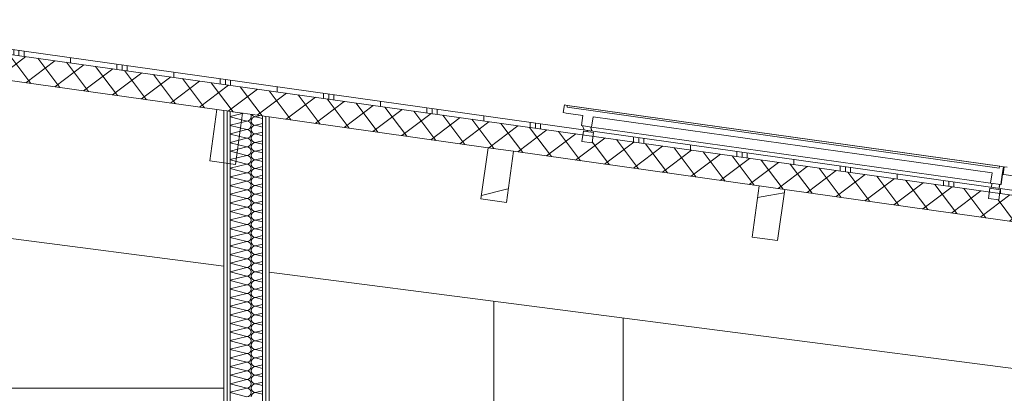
# Model space of a CAD drawing. Header units: metres. Extents: x -69 to 133, y -8 to 26.
# Tile 53 of 103: x -35.68 to -31.86, y 5.83 to 7.28. Entities that reach past the tile are written whole.
import ezdxf

# ---------------------------------------------------------------- set-up
doc = ezdxf.new("R2010")
doc.units = ezdxf.units.M
doc.header["$MEASUREMENT"] = 0
for name, color, linetype in [('10 Stütze', 7, 'Continuous'), ('10 Wand außen', 7, 'Continuous'), ('20 Träger', 7, 'Continuous'), ('30 Dachaufbau', 7, 'Continuous'), ('30 Dachkonstruktion massiv', 7, 'Continuous'), ('70 PV-Anlage', 7, 'Continuous'), ('94 Genehmigungsplanung Bemaßung', 7, 'Continuous')]:
    doc.layers.add(name, color=color, linetype=linetype)
doc.styles.add('ERSTELLTER_STIL_2', font='arial.ttf')
doc.dimstyles.new('ERSTELLTER_STIL__2', dxfattribs={"dimtxt": 0.25, "dimasz": 0.19, "dimexe": 0.18, "dimexo": 0.1, "dimgap": 0, "dimtad": 1, "dimtih": 1, "dimtoh": 1, "dimzin": 0, "dimdsep": 46, "dimtxsty": 'ERSTELLTER_STIL_2', "dimblk": 'ARROWHEAD_6', "dimblk1": 'ARROWHEAD_6', "dimblk2": 'ARROWHEAD_6', "dimcen": 0.09, "dimclrd": 7, "dimclre": 7, "dimclrt": 7, "dimazin": 0, "dimtfac": 1, "dimtdec": 4, "dimtmove": 0, "dimatfit": 3, "dimfxl": 1, "dimtolj": 1, "dimtzin": 0, "dimarcsym": 0})
pattern_1 = [(0, (-33357.27905, 0), (0, 0.075), [0, -0.075])]

# ---------------------------------------------------------------- blocks, each defined once
blk = doc.blocks.new('*X1', base_point=(-33357.279, 0))
at = {"layer": '10 Wand außen', "color": 8, "linetype": 'Continuous', "lineweight": 18}
for p, q in [((-34.8602, 6.9005), (-34.8095, 6.9132)), ((-34.7624, 6.9), (-34.7455, 6.9042)), ((-34.7624, 6.9), (-34.7352, 6.8932)), ((-34.8602, 6.8995), (-34.7957, 6.8833)), ((-34.8602, 6.8672), (-34.7957, 6.8833)), ((-34.8602, 6.8661), (-34.7957, 6.85)), ((-34.7624, 6.8667), (-34.7352, 6.8735)), ((-34.7624, 6.8667), (-34.7352, 6.8599)), ((-34.8602, 6.8339), (-34.7957, 6.85)), ((-34.8602, 6.8328), (-34.7957, 6.8167)), ((-34.7624, 6.8333), (-34.7352, 6.8401)), ((-34.7624, 6.8333), (-34.7352, 6.8265)), ((-34.8602, 6.8005), (-34.7957, 6.8167)), ((-34.8602, 6.7995), (-34.7957, 6.7833)), ((-34.7624, 6.8), (-34.7352, 6.8068)), ((-34.7624, 6.8), (-34.7352, 6.7932)), ((-34.8602, 6.7672), (-34.7957, 6.7833)), ((-34.8602, 6.7661), (-34.7957, 6.75)), ((-34.8602, 6.7339), (-34.7957, 6.75)), ((-34.7624, 6.7667), (-34.7352, 6.7735)), ((-34.7624, 6.7667), (-34.7352, 6.7599)), ((-34.8602, 6.7328), (-34.7957, 6.7167)), ((-34.8602, 6.7005), (-34.7957, 6.7167)), ((-34.7624, 6.7333), (-34.7352, 6.7401)), ((-34.7624, 6.7333), (-34.7352, 6.7265)), ((-34.8602, 6.6995), (-34.7957, 6.6833)), ((-34.8602, 6.6672), (-34.7957, 6.6833)), ((-34.7624, 6.7), (-34.7352, 6.7068)), ((-34.7624, 6.7), (-34.7352, 6.6932)), ((-34.7624, 6.6667), (-34.7352, 6.6735)), ((-34.8602, 6.6661), (-34.7957, 6.65)), ((-34.8602, 6.6339), (-34.7957, 6.65)), ((-34.7624, 6.6667), (-34.7352, 6.6599)), ((-34.7624, 6.6333), (-34.7352, 6.6401)), ((-34.7624, 6.6333), (-34.7352, 6.6265)), ((-34.8602, 6.6328), (-34.7957, 6.6167)), ((-34.8602, 6.6005), (-34.7957, 6.6167)), ((-34.8602, 6.5995), (-34.7957, 6.5833)), ((-34.7624, 6.6), (-34.7352, 6.6068)), ((-34.7624, 6.6), (-34.7352, 6.5932)), ((-34.8602, 6.5672), (-34.7957, 6.5833)), ((-34.8602, 6.5661), (-34.7957, 6.55)), ((-34.7624, 6.5667), (-34.7352, 6.5735)), ((-34.7624, 6.5667), (-34.7352, 6.5599)), ((-34.8602, 6.5339), (-34.7957, 6.55)), ((-34.8602, 6.5328), (-34.7957, 6.5167)), ((-34.7624, 6.5333), (-34.7352, 6.5401)), ((-34.7624, 6.5333), (-34.7352, 6.5265)), ((-34.8602, 6.5005), (-34.7957, 6.5167)), ((-34.8602, 6.4995), (-34.7957, 6.4833)), ((-34.8602, 6.4672), (-34.7957, 6.4833)), ((-34.7624, 6.5), (-34.7352, 6.5068)), ((-34.7624, 6.5), (-34.7352, 6.4932)), ((-34.8602, 6.4661), (-34.7957, 6.45)), ((-34.8602, 6.4339), (-34.7957, 6.45)), ((-34.7624, 6.4667), (-34.7352, 6.4735)), ((-34.7624, 6.4667), (-34.7352, 6.4599)), ((-34.8602, 6.4328), (-34.7957, 6.4167)), ((-34.8602, 6.4005), (-34.7957, 6.4167)), ((-34.7624, 6.4333), (-34.7352, 6.4401)), ((-34.7624, 6.4333), (-34.7352, 6.4265)), ((-34.7624, 6.4), (-34.7352, 6.4068)), ((-34.8602, 6.3995), (-34.7957, 6.3833)), ((-34.8602, 6.3672), (-34.7957, 6.3833)), ((-34.8602, 6.3661), (-34.7957, 6.35)), ((-34.7624, 6.4), (-34.7352, 6.3932)), ((-34.7624, 6.3667), (-34.7352, 6.3735)), ((-34.7624, 6.3667), (-34.7352, 6.3599)), ((-34.8602, 6.3339), (-34.7957, 6.35)), ((-34.8602, 6.3328), (-34.7957, 6.3167)), ((-34.7624, 6.3333), (-34.7352, 6.3401)), ((-34.7624, 6.3333), (-34.7352, 6.3265)), ((-34.8602, 6.3005), (-34.7957, 6.3167)), ((-34.8602, 6.2995), (-34.7957, 6.2833)), ((-34.7624, 6.3), (-34.7352, 6.3068)), ((-34.7624, 6.3), (-34.7352, 6.2932)), ((-34.8602, 6.2672), (-34.7957, 6.2833)), ((-34.8602, 6.2661), (-34.7957, 6.25)), ((-34.7624, 6.2667), (-34.7352, 6.2735)), ((-34.7624, 6.2667), (-34.7352, 6.2599)), ((-34.8602, 6.2339), (-34.7957, 6.25)), ((-34.8602, 6.2328), (-34.7957, 6.2167)), ((-34.8602, 6.2005), (-34.7957, 6.2167)), ((-34.7624, 6.2333), (-34.7352, 6.2401)), ((-34.7624, 6.2333), (-34.7352, 6.2265)), ((-34.8602, 6.1995), (-34.7957, 6.1833)), ((-34.8602, 6.1672), (-34.7957, 6.1833)), ((-34.7624, 6.2), (-34.7352, 6.2068)), ((-34.7624, 6.2), (-34.7352, 6.1932)), ((-34.8602, 6.1661), (-34.7957, 6.15)), ((-34.8602, 6.1339), (-34.7957, 6.15)), ((-34.7624, 6.1667), (-34.7352, 6.1735)), ((-34.7624, 6.1667), (-34.7352, 6.1599)), ((-34.7624, 6.1333), (-34.7352, 6.1401)), ((-34.8602, 6.1328), (-34.7957, 6.1167)), ((-34.8602, 6.1005), (-34.7957, 6.1167)), ((-34.8602, 6.0995), (-34.7957, 6.0833)), ((-34.7624, 6.1333), (-34.7352, 6.1265)), ((-34.7624, 6.1), (-34.7352, 6.1068)), ((-34.7624, 6.1), (-34.7352, 6.0932)), ((-34.8602, 6.0672), (-34.7957, 6.0833)), ((-34.8602, 6.0661), (-34.7957, 6.05)), ((-34.7624, 6.0667), (-34.7352, 6.0735)), ((-34.7624, 6.0667), (-34.7352, 6.0599)), ((-34.8602, 6.0339), (-34.7957, 6.05)), ((-34.8602, 6.0328), (-34.7957, 6.0167)), ((-34.7624, 6.0333), (-34.7352, 6.0401)), ((-34.7624, 6.0333), (-34.7352, 6.0265)), ((-34.8602, 6.0005), (-34.7957, 6.0167)), ((-34.8602, 5.9995), (-34.7957, 5.9833)), ((-34.7624, 6), (-34.7352, 6.0068)), ((-34.7624, 6), (-34.7352, 5.9932)), ((-34.8602, 5.9672), (-34.7957, 5.9833)), ((-34.8602, 5.9661), (-34.7957, 5.95)), ((-34.8602, 5.9339), (-34.7957, 5.95)), ((-34.7624, 5.9667), (-34.7352, 5.9735)), ((-34.7624, 5.9667), (-34.7352, 5.9599)), ((-34.8602, 5.9328), (-34.7957, 5.9167)), ((-34.8602, 5.9005), (-34.7957, 5.9167)), ((-34.7624, 5.9333), (-34.7352, 5.9401)), ((-34.7624, 5.9333), (-34.7352, 5.9265)), ((-34.8602, 5.8995), (-34.7957, 5.8833)), ((-34.8602, 5.8672), (-34.7957, 5.8833)), ((-34.7624, 5.9), (-34.7352, 5.9068)), ((-34.7624, 5.9), (-34.7352, 5.8932)), ((-34.7624, 5.8667), (-34.7352, 5.8735)), ((-34.8602, 5.8661), (-34.7957, 5.85)), ((-34.8602, 5.8339), (-34.7957, 5.85)), ((-34.8602, 5.8328), (-34.7957, 5.8167)), ((-34.7624, 5.8667), (-34.7352, 5.8599)), ((-34.7624, 5.8333), (-34.7352, 5.8401)), ((-34.7624, 5.8333), (-34.7352, 5.8265))]:
    blk.add_line(p, q, dxfattribs=at)
for centre, start, end in [((-34.7957, 6.9), 270, 0), ((-34.7957, 6.9), 0, 34.1477), ((-34.7624, 6.8833), 90, 180), ((-34.7624, 6.9167), 208.696, 270), ((-34.7957, 6.8667), 0, 90), ((-34.7957, 6.8667), 270, 0), ((-34.7624, 6.8833), 180, 270), ((-34.7624, 6.85), 90, 180), ((-34.7957, 6.8333), 0, 90), ((-34.7957, 6.8333), 270, 0), ((-34.7624, 6.85), 180, 270), ((-34.7624, 6.8167), 90, 180), ((-34.7957, 6.8), 0, 90), ((-34.7957, 6.8), 270, 0), ((-34.7624, 6.8167), 180, 270), ((-34.7624, 6.7833), 90, 180), ((-34.7957, 6.7667), 0, 90), ((-34.7957, 6.7667), 270, 0), ((-34.7957, 6.7333), 0, 90), ((-34.7624, 6.7833), 180, 270), ((-34.7624, 6.75), 90, 180), ((-34.7624, 6.75), 180, 270), ((-34.7957, 6.7333), 270, 0), ((-34.7957, 6.7), 0, 90), ((-34.7624, 6.7167), 90, 180), ((-34.7624, 6.7167), 180, 270), ((-34.7957, 6.7), 270, 0), ((-34.7957, 6.6667), 0, 90), ((-34.7624, 6.6833), 90, 180), ((-34.7624, 6.6833), 180, 270), ((-34.7957, 6.6667), 270, 0), ((-34.7957, 6.6333), 0, 90), ((-34.7957, 6.6333), 270, 0), ((-34.7624, 6.65), 90, 180), ((-34.7624, 6.65), 180, 270), ((-34.7624, 6.6167), 90, 180), ((-34.7957, 6.6), 0, 90), ((-34.7957, 6.6), 270, 0), ((-34.7624, 6.6167), 180, 270), ((-34.7624, 6.5833), 90, 180), ((-34.7957, 6.5667), 0, 90), ((-34.7957, 6.5667), 270, 0), ((-34.7624, 6.5833), 180, 270), ((-34.7624, 6.55), 90, 180), ((-34.7957, 6.5333), 0, 90), ((-34.7957, 6.5333), 270, 0), ((-34.7624, 6.55), 180, 270), ((-34.7624, 6.5167), 90, 180), ((-34.7957, 6.5), 0, 90), ((-34.7957, 6.5), 270, 0), ((-34.7957, 6.4667), 0, 90), ((-34.7624, 6.5167), 180, 270), ((-34.7624, 6.4833), 90, 180), ((-34.7624, 6.4833), 180, 270), ((-34.7957, 6.4667), 270, 0), ((-34.7957, 6.4333), 0, 90), ((-34.7624, 6.45), 90, 180), ((-34.7624, 6.45), 180, 270), ((-34.7957, 6.4333), 270, 0), ((-34.7957, 6.4), 0, 90), ((-34.7624, 6.4167), 90, 180), ((-34.7624, 6.4167), 180, 270), ((-34.7957, 6.4), 270, 0), ((-34.7957, 6.3667), 0, 90), ((-34.7957, 6.3667), 270, 0), ((-34.7624, 6.3833), 90, 180), ((-34.7624, 6.3833), 180, 270), ((-34.7624, 6.35), 90, 180), ((-34.7957, 6.3333), 0, 90), ((-34.7957, 6.3333), 270, 0), ((-34.7624, 6.35), 180, 270), ((-34.7624, 6.3167), 90, 180), ((-34.7957, 6.3), 0, 90), ((-34.7957, 6.3), 270, 0), ((-34.7624, 6.3167), 180, 270), ((-34.7624, 6.2833), 90, 180), ((-34.7957, 6.2667), 0, 90), ((-34.7957, 6.2667), 270, 0), ((-34.7624, 6.2833), 180, 270), ((-34.7624, 6.25), 90, 180), ((-34.7957, 6.2333), 0, 90), ((-34.7957, 6.2333), 270, 0), ((-34.7957, 6.2), 0, 90), ((-34.7624, 6.25), 180, 270), ((-34.7624, 6.2167), 90, 180), ((-34.7624, 6.2167), 180, 270), ((-34.7957, 6.2), 270, 0), ((-34.7957, 6.1667), 0, 90), ((-34.7624, 6.1833), 90, 180), ((-34.7624, 6.1833), 180, 270), ((-34.7957, 6.1667), 270, 0), ((-34.7957, 6.1333), 0, 90), ((-34.7624, 6.15), 90, 180), ((-34.7624, 6.15), 180, 270), ((-34.7957, 6.1333), 270, 0), ((-34.7957, 6.1), 0, 90), ((-34.7957, 6.1), 270, 0), ((-34.7624, 6.1167), 90, 180), ((-34.7624, 6.1167), 180, 270), ((-34.7624, 6.0833), 90, 180), ((-34.7957, 6.0667), 0, 90), ((-34.7957, 6.0667), 270, 0), ((-34.7624, 6.0833), 180, 270), ((-34.7624, 6.05), 90, 180), ((-34.7957, 6.0333), 0, 90), ((-34.7957, 6.0333), 270, 0), ((-34.7624, 6.05), 180, 270), ((-34.7624, 6.0167), 90, 180), ((-34.7957, 6), 0, 90), ((-34.7957, 6), 270, 0), ((-34.7624, 6.0167), 180, 270), ((-34.7624, 5.9833), 90, 180), ((-34.7957, 5.9667), 0, 90), ((-34.7957, 5.9667), 270, 0), ((-34.7957, 5.9333), 0, 90), ((-34.7624, 5.9833), 180, 270), ((-34.7624, 5.95), 90, 180), ((-34.7624, 5.95), 180, 270), ((-34.7957, 5.9333), 270, 0), ((-34.7957, 5.9), 0, 90), ((-34.7624, 5.9167), 90, 180), ((-34.7624, 5.9167), 180, 270), ((-34.7957, 5.9), 270, 0), ((-34.7957, 5.8667), 0, 90), ((-34.7624, 5.8833), 90, 180), ((-34.7624, 5.8833), 180, 270), ((-34.7957, 5.8667), 270, 0), ((-34.7957, 5.8333), 0, 90), ((-34.7957, 5.8333), 270, 0), ((-34.7624, 5.85), 90, 180), ((-34.7624, 5.85), 180, 270), ((-34.7624, 5.8167), 90, 180)]:
    blk.add_arc(centre, 0.0167, start, end, dxfattribs=at)
blk = doc.blocks.new('*X8', base_point=(-33357.279, 0))
at = {"layer": '30 Dachkonstruktion massiv', "color": 98, "linetype": 'Continuous', "lineweight": 13, "true_color": 0x000100}
for p, q in [((-33.7911, 6.6196), (-33.888, 6.5958)), ((-33.7834, 6.6216), (-33.7911, 6.6196))]:
    blk.add_line(p, q, dxfattribs=at)
blk = doc.blocks.new('*X9', base_point=(-33357.279, 0))
at = {"layer": '30 Dachkonstruktion massiv', "color": 98, "linetype": 'Continuous', "lineweight": 13, "true_color": 0x000100}
for p, q in [((-32.7749, 6.5952), (-32.8187, 6.5878)), ((-32.7153, 6.6052), (-32.7749, 6.5952))]:
    blk.add_line(p, q, dxfattribs=at)
blk = doc.blocks.new('*D32', base_point=(-33357.279, 0))
at = {"layer": '94 Genehmigungsplanung Bemaßung', "color": 7, "linetype": 'Continuous', "lineweight": 13}
for p, q in [((-36.0897, 8.4287), (-36.0897, 8.8037)), ((-28.1797, 8.4287), (-28.1797, 8.8037)), ((-35.9897, 8.7162), (-36.1897, 8.5162)), ((-28.2797, 8.5162), (-28.0797, 8.7162)), ((-36.0897, 8.6162), (-28.1797, 8.6162)), ((-28.1797, 8.6162), (-28.0297, 8.6162))]:
    blk.add_line(p, q, dxfattribs=at)
at = {"layer": '94 Genehmigungsplanung Bemaßung', "color": 7, "lineweight": 13, "insert": (-32.4683, 8.6662), "char_height": 0.25, "attachment_point": 7, "style": 'ERSTELLTER_STIL_2'}
blk.add_mtext('\\A1;{\\pql;\\fArial|b0|i0|c0|p0;\\W1.000000;7,91}', dxfattribs=at)
blk = doc.blocks.new('ARROWHEAD_6')
at = {"color": 0, "linetype": 'Continuous', "lineweight": 0}
for p, q in [((-0.5, -0.5), (0.5, 0.5)), ((0, 0), (-1, 0))]:
    blk.add_line(p, q, dxfattribs=at)
blk = doc.blocks.new('*D33', base_point=(-33357.279, 0))
at = {"layer": '94 Genehmigungsplanung Bemaßung', "color": 7, "linetype": 'Continuous', "lineweight": 13}
for p, q in [((-43.9997, 8.8745), (-43.9997, 9.2495)), ((-28.1797, 8.8745), (-28.1797, 9.2495)), ((-43.8997, 9.162), (-44.0997, 8.962)), ((-28.2797, 8.962), (-28.0797, 9.162)), ((-44.1497, 9.062), (-43.9997, 9.062)), ((-43.9997, 9.062), (-28.1797, 9.062)), ((-28.1797, 9.062), (-28.0297, 9.062))]:
    blk.add_line(p, q, dxfattribs=at)
at = {"layer": '94 Genehmigungsplanung Bemaßung', "color": 7, "lineweight": 13, "insert": (-36.5187, 9.112), "char_height": 0.25, "attachment_point": 7, "style": 'ERSTELLTER_STIL_2'}
blk.add_mtext('\\A1;{\\pql;\\fArial|b0|i0|c0|p0;\\W1.000000;15,82}', dxfattribs=at)

msp = doc.modelspace()

# ---------------------------------------------------------------- hatches: boundary and pattern name
at = {"layer": '10 Wand außen', "linetype": 'Continuous', "lineweight": 13, "true_color": 0x000100}
h = msp.add_hatch(dxfattribs=at)
h.set_pattern_fill('Gipskarton_0002', color=98, style=0, pattern_type=2)
h.set_pattern_definition(pattern_1)
h.paths.add_polyline_path([(-34.8852, 6.9239), (-34.8852, 3.35), (-34.8727, 3.35), (-34.8727, 6.9221)])
h = msp.add_hatch(dxfattribs=at)
h.set_pattern_fill('Gipskarton_0002', color=98, style=0, pattern_type=2)
h.set_pattern_definition(pattern_1)
h.paths.add_polyline_path([(-34.8727, 6.9221), (-34.8727, 3.35), (-34.8602, 3.35), (-34.8602, 6.9204)])
h = msp.add_hatch(dxfattribs=at)
h.set_pattern_fill('Gipskarton_0002', color=98, style=0, pattern_type=2)
h.set_pattern_definition(pattern_1)
h.paths.add_polyline_path([(-34.7352, 6.9028), (-34.7352, 3.35), (-34.7227, 3.35), (-34.7227, 6.901)])
h = msp.add_hatch(dxfattribs=at)
h.set_pattern_fill('Gipskarton_0002', color=98, style=0, pattern_type=2)
h.set_pattern_definition(pattern_1)
h.paths.add_polyline_path([(-34.7227, 3.35), (-34.7102, 3.35), (-34.7102, 6.8993), (-34.7227, 6.901)])
at = {"layer": '30 Dachaufbau', "linetype": 'Continuous', "lineweight": 13, "true_color": 0x000100}
h = msp.add_hatch(dxfattribs=at)
h.set_pattern_fill('Metall__Zinkblech_0002', color=98, style=0, pattern_type=2)
h.set_pattern_definition([(90, (-33357.25905, 0), (-0.4, 0), []), (90, (-33357.27905, 0), (-0.4, 0), []), (90, (-33357.29905, 0), (-0.4, 0), []), (90, (-33357.07905, 1), (-0.2, 0), [])])
h.paths.add_polyline_path([(-36.0897, 7.1941), (-33.4952, 6.8295), (-33.4931, 6.8442), (-33.4535, 6.8386), (-33.4556, 6.8239), (-31.9212, 6.6083), (-31.9192, 6.623), (-31.8796, 6.6174), (-31.8816, 6.6027), (-31.7919, 6.5901), (-31.7899, 6.6048), (-31.7502, 6.5992), (-31.7523, 6.5846), (-30.218, 6.3689), (-30.2159, 6.3836), (-30.1763, 6.378), (-30.1784, 6.3633), (-30.0887, 6.3507), (-30.0866, 6.3654), (-30.047, 6.3598), (-30.049, 6.3452), (-28.5147, 6.1295), (-28.5126, 6.1442), (-28.473, 6.1386), (-28.4751, 6.124), (-27.6176, 6.0035), (-27.6148, 6.0233), (-36.0897, 7.2143)])
at = {"layer": '30 Dachaufbau', "linetype": 'Continuous', "lineweight": 18}
h = msp.add_hatch(dxfattribs=at)
h.set_pattern_fill('Dämmung__hart_1_0002', color=8, style=0, pattern_type=2)
h.set_pattern_definition([(37, (-33357.27905, 0), (-0.04814520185, 0.0638908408), []), (127, (-33357.27905, 0), (0.0638908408, 0.04814520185), [])])
h.paths.add_polyline_path([(-36.0897, 7.0931), (-27.6315, 5.9044), (-27.6176, 6.0035), (-28.4751, 6.124), (-28.4786, 6.099), (-28.5182, 6.1046), (-28.5147, 6.1295), (-30.049, 6.3452), (-30.0525, 6.3202), (-30.0922, 6.3258), (-30.0887, 6.3507), (-30.1784, 6.3633), (-30.1819, 6.3384), (-30.2215, 6.344), (-30.218, 6.3689), (-31.7523, 6.5846), (-31.7558, 6.5596), (-31.7954, 6.5652), (-31.7919, 6.5901), (-31.8816, 6.6027), (-31.8851, 6.5778), (-31.9247, 6.5833), (-31.9212, 6.6083), (-33.4556, 6.8239), (-33.4591, 6.799), (-33.4987, 6.8046), (-33.4952, 6.8295), (-36.0897, 7.1941)])

# ---------------------------------------------------------------- linework, layer by layer
at = {"layer": '10 Stütze', "color": 7, "linetype": 'Continuous', "lineweight": 13}
for p, q in [((-33.8397, 3.35), (-33.8397, 6.1863)), ((-33.3397, 3.35), (-33.3397, 6.1216))]:
    msp.add_line(p, q, dxfattribs=at)
at = {"layer": '10 Wand außen', "color": 7, "linetype": 'Continuous', "lineweight": 13}
for p, q in [((-34.8852, 6.9239), (-34.8852, 3.35)), ((-34.8727, 6.9221), (-34.8727, 3.35)), ((-34.8602, 6.9204), (-34.8602, 3.35)), ((-34.7352, 6.9028), (-34.7352, 3.35)), ((-34.7227, 6.901), (-34.7227, 3.35)), ((-34.7102, 6.8993), (-34.7102, 3.35)), ((-36.8952, 5.85), (-34.8852, 5.85))]:
    msp.add_line(p, q, dxfattribs=at)
at = {"layer": '20 Träger', "color": 7, "linetype": 'Continuous', "lineweight": 18}
for p, q in [((-36.0897, 6.4774), (-34.8852, 6.3216)), ((-34.7102, 6.2989), (-28.8397, 5.5396))]:
    msp.add_line(p, q, dxfattribs=at)
at = {"layer": '30 Dachaufbau', "color": 7, "linetype": 'Continuous', "lineweight": 13}
for p, q in [((-36.0897, 7.2143), (-27.6148, 6.0233)), ((-36.0897, 7.1941), (-27.6176, 6.0035)), ((-35.8625, 7.0612), (-34.9118, 6.9276)), ((-34.7102, 6.8993), (-33.8621, 6.7801)), ((-33.8621, 6.7801), (-33.7631, 6.7662)), ((-33.7631, 6.7662), (-32.8124, 6.6326)), ((-32.8124, 6.6326), (-32.7134, 6.6186)), ((-32.7134, 6.6186), (-31.7628, 6.485))]:
    msp.add_line(p, q, dxfattribs=at)
at = {"layer": '30 Dachaufbau', "color": 7, "linetype": 'Continuous', "lineweight": 13, "flags": 128}
msp.add_lwpolyline([(-34.9118, 6.9276), (-34.8852, 6.9239), (-34.8727, 6.9221), (-34.8602, 6.9204), (-34.8128, 6.9137), (-34.7352, 6.9028), (-34.7227, 6.901), (-34.7102, 6.8993)], dxfattribs=at)
at = {"layer": '30 Dachkonstruktion massiv', "color": 7, "linetype": 'Continuous', "lineweight": 13}
for p, q in [((-34.9118, 6.9276), (-34.9396, 6.7296)), ((-34.8128, 6.9137), (-34.8406, 6.7156)), ((-33.8621, 6.7801), (-33.89, 6.582)), ((-33.7631, 6.7662), (-33.7909, 6.5681)), ((-34.9396, 6.7296), (-34.8406, 6.7156)), ((-32.8124, 6.6326), (-32.8403, 6.4345)), ((-32.7134, 6.6186), (-32.7412, 6.4206)), ((-33.89, 6.582), (-33.7909, 6.5681)), ((-32.8403, 6.4345), (-32.7412, 6.4206))]:
    msp.add_line(p, q, dxfattribs=at)
at = {"layer": '70 PV-Anlage', "color": 7, "linetype": 'Continuous', "lineweight": 13}
for p, q in [((-33.5668, 6.9454), (-33.571, 6.9157)), ((-33.5668, 6.9454), (-33.5668, 6.9454)), ((-33.5668, 6.9454), (-33.5667, 6.9454)), ((-33.5668, 6.9454), (-33.5554, 6.9438)), ((-33.5667, 6.9454), (-33.5553, 6.9438)), ((-33.5667, 6.9454), (-33.5665, 6.9454)), ((-33.5665, 6.9454), (-33.5552, 6.9438)), ((-33.5665, 6.9454), (-33.5664, 6.9454)), ((-33.5664, 6.9454), (-33.5551, 6.9438)), ((-33.5664, 6.9454), (-33.5663, 6.9454)), ((-33.5663, 6.9454), (-33.5549, 6.9438)), ((-33.5663, 6.9454), (-33.5662, 6.9454)), ((-33.5662, 6.9454), (-33.5548, 6.9438)), ((-33.5554, 6.9438), (-33.5565, 6.9364)), ((-33.5564, 6.9364), (-33.5554, 6.9438)), ((-31.8819, 6.7086), (-33.5554, 6.9438)), ((-33.5554, 6.9438), (-33.5554, 6.9438)), ((-33.5553, 6.9438), (-33.5554, 6.9438)), ((-31.8817, 6.7086), (-33.5553, 6.9438)), ((-33.5552, 6.9438), (-33.5553, 6.9438)), ((-31.8816, 6.7086), (-33.5552, 6.9438)), ((-33.5551, 6.9438), (-33.5552, 6.9438)), ((-31.8815, 6.7086), (-33.5551, 6.9438)), ((-33.5549, 6.9438), (-33.555, 6.9438)), ((-31.8814, 6.7086), (-33.5549, 6.9438)), ((-33.5548, 6.9438), (-33.5549, 6.9438)), ((-31.8813, 6.7086), (-33.5548, 6.9438)), ((-31.8829, 6.7013), (-33.5565, 6.9365)), ((-33.5565, 6.9364), (-31.8829, 6.7012)), ((-33.4952, 6.9051), (-33.5008, 6.8654)), ((-33.4169, 6.9169), (-33.417, 6.9169)), ((-33.5008, 6.8654), (-33.4612, 6.8599)), ((-33.4903, 6.849), (-33.496, 6.8648)), ((-33.4556, 6.8995), (-33.4612, 6.8599)), ((-33.4611, 6.8599), (-33.4556, 6.8995)), ((-33.4556, 6.8995), (-31.9108, 6.6824)), ((-33.2775, 6.8973), (-33.2775, 6.8973)), ((-33.138, 6.8777), (-33.1381, 6.8777)), ((-33.4931, 6.8442), (-33.4987, 6.8046)), ((-33.4931, 6.8442), (-33.4535, 6.8386)), ((-33.4659, 6.8605), (-33.4602, 6.8448)), ((-33.4657, 6.8605), (-33.46, 6.8448)), ((-33.4656, 6.8605), (-33.4599, 6.8447)), ((-33.4655, 6.8605), (-33.4598, 6.8447)), ((-33.4654, 6.8605), (-33.4597, 6.8447)), ((-33.4653, 6.8605), (-33.4596, 6.8447)), ((-33.4611, 6.8599), (-33.4612, 6.8599)), ((-31.9164, 6.6428), (-33.4611, 6.8599)), ((-33.4602, 6.8448), (-33.4602, 6.8448)), ((-33.4602, 6.8448), (-33.4602, 6.8448)), ((-33.4602, 6.8448), (-33.4602, 6.8448)), ((-33.46, 6.8448), (-33.46, 6.8448)), ((-33.46, 6.8448), (-33.46, 6.8448)), ((-33.46, 6.8448), (-33.46, 6.8448)), ((-33.4599, 6.8447), (-33.4599, 6.8447)), ((-33.4599, 6.8447), (-33.4599, 6.8447)), ((-33.4599, 6.8447), (-33.4599, 6.8447)), ((-33.4598, 6.8447), (-33.4598, 6.8447)), ((-33.4598, 6.8447), (-33.4598, 6.8447)), ((-33.4598, 6.8447), (-33.4598, 6.8447)), ((-33.4597, 6.8447), (-33.4597, 6.8447)), ((-33.4597, 6.8447), (-33.4597, 6.8447)), ((-33.4597, 6.8447), (-33.4597, 6.8447)), ((-33.4596, 6.8447), (-33.4596, 6.8447)), ((-33.4535, 6.8386), (-33.4591, 6.799)), ((-32.9986, 6.8581), (-32.9986, 6.8581)), ((-32.8591, 6.8385), (-32.8591, 6.8385)), ((-33.4987, 6.8046), (-33.4591, 6.799)), ((-32.7196, 6.8189), (-32.7197, 6.8189)), ((-32.5802, 6.7993), (-32.5802, 6.7993)), ((-32.4407, 6.7797), (-32.4408, 6.7797)), ((-32.3012, 6.7601), (-32.3013, 6.7601)), ((-32.1618, 6.7405), (-32.1618, 6.7405)), ((-32.0223, 6.7209), (-32.0224, 6.7209)), ((-31.9108, 6.6824), (-31.9164, 6.6428)), ((-31.8819, 6.7086), (-31.8829, 6.7012)), ((-31.8819, 6.7086), (-31.8818, 6.7086)), ((-31.8819, 6.7086), (-31.867, 6.7065)), ((-31.8818, 6.7086), (-31.8817, 6.7086)), ((-31.8817, 6.7086), (-31.8669, 6.7065)), ((-31.8817, 6.7086), (-31.8816, 6.7086)), ((-31.8816, 6.7086), (-31.8668, 6.7065)), ((-31.8816, 6.7086), (-31.8815, 6.7086)), ((-31.8815, 6.7086), (-31.8666, 6.7065)), ((-31.8815, 6.7086), (-31.8814, 6.7086)), ((-31.8814, 6.7086), (-31.8665, 6.7065)), ((-31.8814, 6.7086), (-31.8813, 6.7086)), ((-31.8813, 6.7086), (-31.8664, 6.7065)), ((-31.8767, 6.6372), (-31.8711, 6.6768)), ((-31.8766, 6.6372), (-31.871, 6.6768)), ((-31.8765, 6.6372), (-31.8709, 6.6768)), ((-31.8764, 6.6372), (-31.8708, 6.6768)), ((-31.8763, 6.6372), (-31.8707, 6.6768)), ((-31.8762, 6.6372), (-31.8706, 6.6768)), ((-31.8711, 6.6768), (-31.8712, 6.6768)), ((-31.8711, 6.6768), (-31.867, 6.7065)), ((-31.871, 6.6768), (-31.8711, 6.6768)), ((-31.871, 6.6768), (-31.8669, 6.7065)), ((-31.8709, 6.6768), (-31.871, 6.6768)), ((-31.8709, 6.6768), (-31.8668, 6.7065)), ((-31.8708, 6.6768), (-31.8709, 6.6768)), ((-31.8708, 6.6768), (-31.8666, 6.7065)), ((-31.8707, 6.6768), (-31.8708, 6.6768)), ((-31.8707, 6.6768), (-31.8665, 6.7065)), ((-31.8706, 6.6768), (-31.8707, 6.6768)), ((-31.8706, 6.6768), (-31.8664, 6.7065)), ((-31.8636, 6.706), (-31.8677, 6.6763)), ((-31.867, 6.7065), (-31.867, 6.7065)), ((-31.8669, 6.7065), (-31.867, 6.7065)), ((-31.8668, 6.7065), (-31.8669, 6.7065)), ((-31.8666, 6.7065), (-31.8668, 6.7065)), ((-31.8665, 6.7065), (-31.8666, 6.7065)), ((-31.8664, 6.7065), (-31.8665, 6.7065)), ((-31.8636, 6.706), (-31.8635, 6.706)), ((-31.8636, 6.706), (-31.8522, 6.7044)), ((-31.9164, 6.6428), (-31.8768, 6.6372)), ((-31.9134, 6.6274), (-31.9114, 6.6421)), ((-31.8817, 6.6379), (-31.8837, 6.6232)), ((-31.8816, 6.6379), (-31.8836, 6.6232)), ((-31.8815, 6.6379), (-31.8835, 6.6232)), ((-31.8813, 6.6378), (-31.8834, 6.6232)), ((-31.8812, 6.6378), (-31.8833, 6.6232)), ((-31.8811, 6.6378), (-31.8832, 6.6231)), ((-31.8767, 6.6372), (-31.8768, 6.6372)), ((-31.8766, 6.6372), (-31.8767, 6.6372)), ((-31.8765, 6.6372), (-31.8766, 6.6372)), ((-31.8764, 6.6372), (-31.8765, 6.6372)), ((-31.8763, 6.6372), (-31.8764, 6.6372)), ((-31.8762, 6.6372), (-31.8763, 6.6372)), ((-31.9192, 6.623), (-31.9247, 6.5833)), ((-31.9192, 6.623), (-31.8796, 6.6174)), ((-31.8796, 6.6174), (-31.8851, 6.5778)), ((-31.8837, 6.6232), (-31.8837, 6.6232)), ((-31.8837, 6.6232), (-31.8837, 6.6232)), ((-31.8837, 6.6232), (-31.8837, 6.6232)), ((-31.8836, 6.6232), (-31.8836, 6.6232)), ((-31.8836, 6.6232), (-31.8836, 6.6232)), ((-31.8836, 6.6232), (-31.8836, 6.6232)), ((-31.8835, 6.6232), (-31.8835, 6.6232)), ((-31.8835, 6.6232), (-31.8835, 6.6232)), ((-31.8835, 6.6232), (-31.8835, 6.6232)), ((-31.8834, 6.6232), (-31.8834, 6.6232)), ((-31.8834, 6.6232), (-31.8834, 6.6232)), ((-31.8834, 6.6232), (-31.8834, 6.6232)), ((-31.8833, 6.6232), (-31.8833, 6.6232)), ((-31.8833, 6.6232), (-31.8833, 6.6232)), ((-31.8833, 6.6232), (-31.8833, 6.6232)), ((-31.8832, 6.6231), (-31.8832, 6.6231)), ((-31.9247, 6.5833), (-31.8851, 6.5778))]:
    msp.add_line(p, q, dxfattribs=at)
at = {"layer": '70 PV-Anlage', "color": 7, "linetype": 'Continuous', "lineweight": 13, "flags": 128}
for points in [[(-33.571, 6.9157), (-33.5596, 6.9141), (-33.4952, 6.9051)], [(-31.867, 6.7065), (-31.8712, 6.6768), (-31.8768, 6.6372)], [(-31.8677, 6.6763), (-31.8563, 6.6747), (-31.792, 6.6657)]]:
    msp.add_lwpolyline(points, dxfattribs=at)

# ---------------------------------------------------------------- block references
at = {"layer": '10 Wand außen', "lineweight": 0}
msp.add_blockref('*X1', (-33357.279, 0), dxfattribs=at)
at = {"layer": '30 Dachkonstruktion massiv', "lineweight": 0}
for name in ['*X8', '*X9']:
    msp.add_blockref(name, (-33357.279, 0), dxfattribs=at)

# ---------------------------------------------------------------- dimensions: what is measured, and where the dimension line sits
at = {"layer": '94 Genehmigungsplanung Bemaßung', "color": 7, "linetype": 'Continuous', "lineweight": 13}
for base, p1, picture, middle in [((-28.1797, 9.062), (-43.9997, 2.63), '*D33', (-36.0999, 9.237)), ((-28.1797, 8.6162), (-36.0897, 7.2143), '*D32', (-32.1447, 8.7912))]:
    dim = msp.add_linear_dim(base=base, p1=p1, p2=(-28.1797, -0.37), dimstyle='ERSTELLTER_STIL__2', dxfattribs=at)
    dim.commit()
    dim.dimension.update_dxf_attribs({"geometry": picture, "text_midpoint": middle, "dimtype": 160})

doc.saveas('drawing.dxf')
